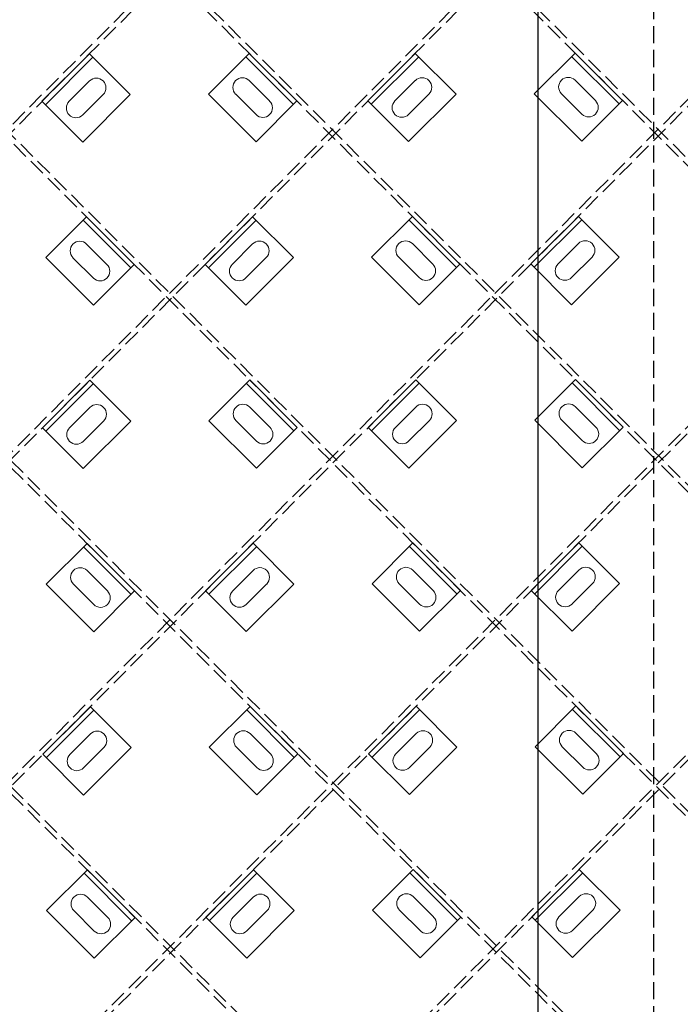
# Model space of a CAD drawing. Header units: inches. Extents: x -169 to 606, y -583 to 99.
# Tile 8 of 18: x -122 to -88, y -145 to -93. Entities that reach past the tile are written whole.
import ezdxf

# ---------------------------------------------------------------- set-up
doc = ezdxf.new("R2010")
doc.units = ezdxf.units.IN
doc.header["$LTSCALE"] = 2
doc.header["$MEASUREMENT"] = 0
doc.linetypes.add('DGN Style 3', pattern=[0.621993, 0.444281, -0.177712])
for name, color, linetype, lineweight in [('G-ANNO-DIM', 1, 'Continuous', 0), ('G-ANNO-TEXT', 7, 'Continuous', 30), ('S-FSTN-MISC', 12, 'Continuous', 13), ('S-STIF-LONG', 3, 'Continuous', 30), ('S-STIF-TRAN', 3, 'Continuous', 30)]:
    doc.layers.add(name, color=color, linetype=linetype, lineweight=lineweight)
doc.styles.add("3 4 1'-0", font='arial.ttf', dxfattribs={"height": 2})
doc.dimstyles.new("3 4 1'-0", dxfattribs={"dimtxt": 2, "dimasz": 3, "dimexe": 1, "dimexo": 1, "dimgap": 1, "dimtad": 1, "dimdec": 4, "dimzin": 15, "dimdsep": 46, "dimlunit": 4, "dimtxsty": "3 4 1'-0", "dimcen": 0.09, "dimadec": 4, "dimazin": 3, "dimtfac": 1, "dimtdec": 4, "dimtofl": 0, "dimtmove": 0, "dimatfit": 3, "dimfxl": 1, "dimfrac": 2, "dimtolj": 1, "dimtzin": 15, "dimarcsym": 0})

# ---------------------------------------------------------------- blocks, each defined once
blk = doc.blocks.new('*D1006')
at = {"layer": 'Defpoints', "color": 0, "lineweight": 13, "transparency": 16777216}
for p in [(-169.025, -70.073), (-93.261, -70.073), (-109.271, -74.363), (-169.025, -145.837)]:
    blk.add_point(p, dxfattribs=at)
at = {"layer": 'G-ANNO-DIM', "color": 0, "lineweight": -2, "transparency": 16777216}
blk.add_arc((-93.261, -70.073), 16.575, 190.3848, 214.6152, dxfattribs=at)
at = {"layer": 'G-ANNO-DIM', "color": 0, "lineweight": 13, "transparency": 16777216}
for points in [[(-110.062, -73.106), (-109.066, -73.015), (-109.835, -70.073)], [(-106.517, -79.168), (-107.286, -79.808), (-104.981, -81.793)]]:
    blk.add_solid(points, dxfattribs=at)
at = {"layer": 'G-ANNO-DIM', "color": 0, "transparency": 16777216, "insert": (-106.71, -75.644), "char_height": 2, "attachment_point": 5, "rotation": 292.5, "style": "3 4 1'-0"}
blk.add_mtext('\\A1;45°', dxfattribs=at)
blk = doc.blocks.new('*U387')
at = {"layer": 'S-FSTN-MISC', "lineweight": 0}
for p, q in [((-0.53, 1.237), (0.53, 0.177)), ((-1.237, 0.53), (-0.177, -0.53))]:
    blk.add_line(p, q, dxfattribs=at)
blk.add_arc((-0.884, 0.884), 0.5, 45, 225, dxfattribs=at)
at = {"layer": 'S-FSTN-MISC', "lineweight": 0, "extrusion": (0, 0, -1)}
blk.add_arc((-0.177, -0.177), 0.5, 135, 315, dxfattribs=at)
blk = doc.blocks.new('*U386')
at = {"layer": 'G-ANNO-DIM', "color": 3}
blk.add_line((-1.75, 1.25), (1.75, 1.25), dxfattribs=at)
at = {"layer": 'G-ANNO-DIM', "color": 3, "flags": 128}
blk.add_lwpolyline([(-1.75, 1.5), (1.75, 1.5), (1.75, -1.5), (-1.75, -1.5), (-1.75, 1.5)], close=True, dxfattribs=at)
at = {"layer": 'S-FSTN-MISC', "lineweight": 0, "rotation": 45}
blk.add_blockref('*U387', (0.5, 0), dxfattribs=at)
blk = doc.blocks.new('*U411')
at = {"layer": 'S-FSTN-MISC', "lineweight": 0}
for p, q in [((-0.53, 1.237), (0.53, 0.177)), ((-1.237, 0.53), (-0.177, -0.53))]:
    blk.add_line(p, q, dxfattribs=at)
blk.add_arc((-0.884, 0.884), 0.5, 45, 225, dxfattribs=at)
at = {"layer": 'S-FSTN-MISC', "lineweight": 0, "extrusion": (0, 0, -1)}
blk.add_arc((-0.177, -0.177), 0.5, 135, 315, dxfattribs=at)
blk = doc.blocks.new('*U410')
at = {"layer": 'G-ANNO-DIM', "color": 3}
blk.add_line((-1.75, 1.25), (1.75, 1.25), dxfattribs=at)
at = {"layer": 'G-ANNO-DIM', "color": 3, "flags": 128}
blk.add_lwpolyline([(-1.75, 1.5), (1.75, 1.5), (1.75, -1.5), (-1.75, -1.5), (-1.75, 1.5)], close=True, dxfattribs=at)
at = {"layer": 'S-FSTN-MISC', "lineweight": 0, "rotation": 45}
blk.add_blockref('*U411', (0.5, 0), dxfattribs=at)
blk = doc.blocks.new('*U413')
at = {"layer": 'S-FSTN-MISC', "lineweight": 0}
for p, q in [((-0.53, 1.237), (0.53, 0.177)), ((-1.237, 0.53), (-0.177, -0.53))]:
    blk.add_line(p, q, dxfattribs=at)
blk.add_arc((-0.884, 0.884), 0.5, 45, 225, dxfattribs=at)
at = {"layer": 'S-FSTN-MISC', "lineweight": 0, "extrusion": (0, 0, -1)}
blk.add_arc((-0.177, -0.177), 0.5, 135, 315, dxfattribs=at)
blk = doc.blocks.new('*U412')
at = {"layer": 'G-ANNO-DIM', "color": 3}
blk.add_line((-1.75, 1.25), (1.75, 1.25), dxfattribs=at)
at = {"layer": 'G-ANNO-DIM', "color": 3, "flags": 128}
blk.add_lwpolyline([(-1.75, 1.5), (1.75, 1.5), (1.75, -1.5), (-1.75, -1.5), (-1.75, 1.5)], close=True, dxfattribs=at)
at = {"layer": 'S-FSTN-MISC', "lineweight": 0, "rotation": 45}
blk.add_blockref('*U413', (0.5, 0), dxfattribs=at)
blk = doc.blocks.new('*U415')
at = {"layer": 'S-FSTN-MISC', "lineweight": 0}
for p, q in [((-0.53, 1.237), (0.53, 0.177)), ((-1.237, 0.53), (-0.177, -0.53))]:
    blk.add_line(p, q, dxfattribs=at)
blk.add_arc((-0.884, 0.884), 0.5, 45, 225, dxfattribs=at)
at = {"layer": 'S-FSTN-MISC', "lineweight": 0, "extrusion": (0, 0, -1)}
blk.add_arc((-0.177, -0.177), 0.5, 135, 315, dxfattribs=at)
blk = doc.blocks.new('*U414')
at = {"layer": 'G-ANNO-DIM', "color": 3}
blk.add_line((-1.75, 1.25), (1.75, 1.25), dxfattribs=at)
at = {"layer": 'G-ANNO-DIM', "color": 3, "flags": 128}
blk.add_lwpolyline([(-1.75, 1.5), (1.75, 1.5), (1.75, -1.5), (-1.75, -1.5), (-1.75, 1.5)], close=True, dxfattribs=at)
at = {"layer": 'S-FSTN-MISC', "lineweight": 0, "rotation": 45}
blk.add_blockref('*U415', (0.5, 0), dxfattribs=at)
blk = doc.blocks.new('*U433')
at = {"layer": 'S-FSTN-MISC', "lineweight": 0}
for p, q in [((-0.53, 1.237), (0.53, 0.177)), ((-1.237, 0.53), (-0.177, -0.53))]:
    blk.add_line(p, q, dxfattribs=at)
blk.add_arc((-0.884, 0.884), 0.5, 45, 225, dxfattribs=at)
at = {"layer": 'S-FSTN-MISC', "lineweight": 0, "extrusion": (0, 0, -1)}
blk.add_arc((-0.177, -0.177), 0.5, 135, 315, dxfattribs=at)
blk = doc.blocks.new('*U432')
at = {"layer": 'G-ANNO-DIM', "color": 3}
blk.add_line((-1.75, 1.25), (1.75, 1.25), dxfattribs=at)
at = {"layer": 'G-ANNO-DIM', "color": 3, "flags": 128}
blk.add_lwpolyline([(-1.75, 1.5), (1.75, 1.5), (1.75, -1.5), (-1.75, -1.5), (-1.75, 1.5)], close=True, dxfattribs=at)
at = {"layer": 'S-FSTN-MISC', "lineweight": 0, "rotation": 45}
blk.add_blockref('*U433', (0.5, 0), dxfattribs=at)
blk = doc.blocks.new('*U435')
at = {"layer": 'S-FSTN-MISC', "lineweight": 0}
for p, q in [((-0.53, 1.237), (0.53, 0.177)), ((-1.237, 0.53), (-0.177, -0.53))]:
    blk.add_line(p, q, dxfattribs=at)
blk.add_arc((-0.884, 0.884), 0.5, 45, 225, dxfattribs=at)
at = {"layer": 'S-FSTN-MISC', "lineweight": 0, "extrusion": (0, 0, -1)}
blk.add_arc((-0.177, -0.177), 0.5, 135, 315, dxfattribs=at)
blk = doc.blocks.new('*U434')
at = {"layer": 'G-ANNO-DIM', "color": 3}
blk.add_line((-1.75, 1.25), (1.75, 1.25), dxfattribs=at)
at = {"layer": 'G-ANNO-DIM', "color": 3, "flags": 128}
blk.add_lwpolyline([(-1.75, 1.5), (1.75, 1.5), (1.75, -1.5), (-1.75, -1.5), (-1.75, 1.5)], close=True, dxfattribs=at)
at = {"layer": 'S-FSTN-MISC', "lineweight": 0, "rotation": 45}
blk.add_blockref('*U435', (0.5, 0), dxfattribs=at)
blk = doc.blocks.new('*U437')
at = {"layer": 'S-FSTN-MISC', "lineweight": 0}
for p, q in [((-0.53, 1.237), (0.53, 0.177)), ((-1.237, 0.53), (-0.177, -0.53))]:
    blk.add_line(p, q, dxfattribs=at)
blk.add_arc((-0.884, 0.884), 0.5, 45, 225, dxfattribs=at)
at = {"layer": 'S-FSTN-MISC', "lineweight": 0, "extrusion": (0, 0, -1)}
blk.add_arc((-0.177, -0.177), 0.5, 135, 315, dxfattribs=at)
blk = doc.blocks.new('*U436')
at = {"layer": 'G-ANNO-DIM', "color": 3}
blk.add_line((-1.75, 1.25), (1.75, 1.25), dxfattribs=at)
at = {"layer": 'G-ANNO-DIM', "color": 3, "flags": 128}
blk.add_lwpolyline([(-1.75, 1.5), (1.75, 1.5), (1.75, -1.5), (-1.75, -1.5), (-1.75, 1.5)], close=True, dxfattribs=at)
at = {"layer": 'S-FSTN-MISC', "lineweight": 0, "rotation": 45}
blk.add_blockref('*U437', (0.5, 0), dxfattribs=at)
blk = doc.blocks.new('*U439')
at = {"layer": 'S-FSTN-MISC', "lineweight": 0}
for p, q in [((-0.53, 1.237), (0.53, 0.177)), ((-1.237, 0.53), (-0.177, -0.53))]:
    blk.add_line(p, q, dxfattribs=at)
blk.add_arc((-0.884, 0.884), 0.5, 45, 225, dxfattribs=at)
at = {"layer": 'S-FSTN-MISC', "lineweight": 0, "extrusion": (0, 0, -1)}
blk.add_arc((-0.177, -0.177), 0.5, 135, 315, dxfattribs=at)
blk = doc.blocks.new('*U438')
at = {"layer": 'G-ANNO-DIM', "color": 3}
blk.add_line((-1.75, 1.25), (1.75, 1.25), dxfattribs=at)
at = {"layer": 'G-ANNO-DIM', "color": 3, "flags": 128}
blk.add_lwpolyline([(-1.75, 1.5), (1.75, 1.5), (1.75, -1.5), (-1.75, -1.5), (-1.75, 1.5)], close=True, dxfattribs=at)
at = {"layer": 'S-FSTN-MISC', "lineweight": 0, "rotation": 45}
blk.add_blockref('*U439', (0.5, 0), dxfattribs=at)
blk = doc.blocks.new('*U453')
at = {"layer": 'S-FSTN-MISC', "lineweight": 0}
for p, q in [((-0.53, 1.237), (0.53, 0.177)), ((-1.237, 0.53), (-0.177, -0.53))]:
    blk.add_line(p, q, dxfattribs=at)
blk.add_arc((-0.884, 0.884), 0.5, 45, 225, dxfattribs=at)
at = {"layer": 'S-FSTN-MISC', "lineweight": 0, "extrusion": (0, 0, -1)}
blk.add_arc((-0.177, -0.177), 0.5, 135, 315, dxfattribs=at)
blk = doc.blocks.new('*U452')
at = {"layer": 'G-ANNO-DIM', "color": 3}
blk.add_line((-1.75, 1.25), (1.75, 1.25), dxfattribs=at)
at = {"layer": 'G-ANNO-DIM', "color": 3, "flags": 128}
blk.add_lwpolyline([(-1.75, 1.5), (1.75, 1.5), (1.75, -1.5), (-1.75, -1.5), (-1.75, 1.5)], close=True, dxfattribs=at)
at = {"layer": 'S-FSTN-MISC', "lineweight": 0, "rotation": 45}
blk.add_blockref('*U453', (0.5, 0), dxfattribs=at)
blk = doc.blocks.new('*U455')
at = {"layer": 'S-FSTN-MISC', "lineweight": 0}
for p, q in [((-0.53, 1.237), (0.53, 0.177)), ((-1.237, 0.53), (-0.177, -0.53))]:
    blk.add_line(p, q, dxfattribs=at)
blk.add_arc((-0.884, 0.884), 0.5, 45, 225, dxfattribs=at)
at = {"layer": 'S-FSTN-MISC', "lineweight": 0, "extrusion": (0, 0, -1)}
blk.add_arc((-0.177, -0.177), 0.5, 135, 315, dxfattribs=at)
blk = doc.blocks.new('*U454')
at = {"layer": 'G-ANNO-DIM', "color": 3}
blk.add_line((-1.75, 1.25), (1.75, 1.25), dxfattribs=at)
at = {"layer": 'G-ANNO-DIM', "color": 3, "flags": 128}
blk.add_lwpolyline([(-1.75, 1.5), (1.75, 1.5), (1.75, -1.5), (-1.75, -1.5), (-1.75, 1.5)], close=True, dxfattribs=at)
at = {"layer": 'S-FSTN-MISC', "lineweight": 0, "rotation": 45}
blk.add_blockref('*U455', (0.5, 0), dxfattribs=at)
blk = doc.blocks.new('*U457')
at = {"layer": 'S-FSTN-MISC', "lineweight": 0}
for p, q in [((-0.53, 1.237), (0.53, 0.177)), ((-1.237, 0.53), (-0.177, -0.53))]:
    blk.add_line(p, q, dxfattribs=at)
blk.add_arc((-0.884, 0.884), 0.5, 45, 225, dxfattribs=at)
at = {"layer": 'S-FSTN-MISC', "lineweight": 0, "extrusion": (0, 0, -1)}
blk.add_arc((-0.177, -0.177), 0.5, 135, 315, dxfattribs=at)
blk = doc.blocks.new('*U456')
at = {"layer": 'G-ANNO-DIM', "color": 3}
blk.add_line((-1.75, 1.25), (1.75, 1.25), dxfattribs=at)
at = {"layer": 'G-ANNO-DIM', "color": 3, "flags": 128}
blk.add_lwpolyline([(-1.75, 1.5), (1.75, 1.5), (1.75, -1.5), (-1.75, -1.5), (-1.75, 1.5)], close=True, dxfattribs=at)
at = {"layer": 'S-FSTN-MISC', "lineweight": 0, "rotation": 45}
blk.add_blockref('*U457', (0.5, 0), dxfattribs=at)
blk = doc.blocks.new('*U471')
at = {"layer": 'S-FSTN-MISC', "lineweight": 0}
for p, q in [((-0.53, 1.237), (0.53, 0.177)), ((-1.237, 0.53), (-0.177, -0.53))]:
    blk.add_line(p, q, dxfattribs=at)
blk.add_arc((-0.884, 0.884), 0.5, 45, 225, dxfattribs=at)
at = {"layer": 'S-FSTN-MISC', "lineweight": 0, "extrusion": (0, 0, -1)}
blk.add_arc((-0.177, -0.177), 0.5, 135, 315, dxfattribs=at)
blk = doc.blocks.new('*U470')
at = {"layer": 'G-ANNO-DIM', "color": 3}
blk.add_line((-1.75, 1.25), (1.75, 1.25), dxfattribs=at)
at = {"layer": 'G-ANNO-DIM', "color": 3, "flags": 128}
blk.add_lwpolyline([(-1.75, 1.5), (1.75, 1.5), (1.75, -1.5), (-1.75, -1.5), (-1.75, 1.5)], close=True, dxfattribs=at)
at = {"layer": 'S-FSTN-MISC', "lineweight": 0, "rotation": 45}
blk.add_blockref('*U471', (0.5, 0), dxfattribs=at)
blk = doc.blocks.new('*U755')
at = {"layer": 'S-FSTN-MISC', "lineweight": 0}
for p, q in [((-0.53, 1.237), (0.53, 0.177)), ((-1.237, 0.53), (-0.177, -0.53))]:
    blk.add_line(p, q, dxfattribs=at)
blk.add_arc((-0.884, 0.884), 0.5, 45, 225, dxfattribs=at)
at = {"layer": 'S-FSTN-MISC', "lineweight": 0, "extrusion": (0, 0, -1)}
blk.add_arc((-0.177, -0.177), 0.5, 135, 315, dxfattribs=at)
blk = doc.blocks.new('*U754')
at = {"layer": 'G-ANNO-DIM', "color": 3}
blk.add_line((-1.75, 1.25), (1.75, 1.25), dxfattribs=at)
at = {"layer": 'G-ANNO-DIM', "color": 3, "flags": 128}
blk.add_lwpolyline([(-1.75, 1.5), (1.75, 1.5), (1.75, -1.5), (-1.75, -1.5), (-1.75, 1.5)], close=True, dxfattribs=at)
at = {"layer": 'S-FSTN-MISC', "lineweight": 0, "rotation": 45.00000000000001}
blk.add_blockref('*U755', (0.5, 0), dxfattribs=at)
blk = doc.blocks.new('*U771')
at = {"layer": 'S-FSTN-MISC', "lineweight": 0}
for p, q in [((-0.53, 1.237), (0.53, 0.177)), ((-1.237, 0.53), (-0.177, -0.53))]:
    blk.add_line(p, q, dxfattribs=at)
blk.add_arc((-0.884, 0.884), 0.5, 45, 225, dxfattribs=at)
at = {"layer": 'S-FSTN-MISC', "lineweight": 0, "extrusion": (0, 0, -1)}
blk.add_arc((-0.177, -0.177), 0.5, 135, 315, dxfattribs=at)
blk = doc.blocks.new('*U770')
at = {"layer": 'G-ANNO-DIM', "color": 3}
blk.add_line((-1.75, 1.25), (1.75, 1.25), dxfattribs=at)
at = {"layer": 'G-ANNO-DIM', "color": 3, "flags": 128}
blk.add_lwpolyline([(-1.75, 1.5), (1.75, 1.5), (1.75, -1.5), (-1.75, -1.5), (-1.75, 1.5)], close=True, dxfattribs=at)
at = {"layer": 'S-FSTN-MISC', "lineweight": 0, "rotation": 45.00000000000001}
blk.add_blockref('*U771', (0.5, 0), dxfattribs=at)
blk = doc.blocks.new('*U773')
at = {"layer": 'S-FSTN-MISC', "lineweight": 0}
for p, q in [((-0.53, 1.237), (0.53, 0.177)), ((-1.237, 0.53), (-0.177, -0.53))]:
    blk.add_line(p, q, dxfattribs=at)
blk.add_arc((-0.884, 0.884), 0.5, 45, 225, dxfattribs=at)
at = {"layer": 'S-FSTN-MISC', "lineweight": 0, "extrusion": (0, 0, -1)}
blk.add_arc((-0.177, -0.177), 0.5, 135, 315, dxfattribs=at)
blk = doc.blocks.new('*U772')
at = {"layer": 'G-ANNO-DIM', "color": 3}
blk.add_line((-1.75, 1.25), (1.75, 1.25), dxfattribs=at)
at = {"layer": 'G-ANNO-DIM', "color": 3, "flags": 128}
blk.add_lwpolyline([(-1.75, 1.5), (1.75, 1.5), (1.75, -1.5), (-1.75, -1.5), (-1.75, 1.5)], close=True, dxfattribs=at)
at = {"layer": 'S-FSTN-MISC', "lineweight": 0, "rotation": 45.00000000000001}
blk.add_blockref('*U773', (0.5, 0), dxfattribs=at)
blk = doc.blocks.new('*U775')
at = {"layer": 'S-FSTN-MISC', "lineweight": 0}
for p, q in [((-0.53, 1.237), (0.53, 0.177)), ((-1.237, 0.53), (-0.177, -0.53))]:
    blk.add_line(p, q, dxfattribs=at)
blk.add_arc((-0.884, 0.884), 0.5, 45, 225, dxfattribs=at)
at = {"layer": 'S-FSTN-MISC', "lineweight": 0, "extrusion": (0, 0, -1)}
blk.add_arc((-0.177, -0.177), 0.5, 135, 315, dxfattribs=at)
blk = doc.blocks.new('*U774')
at = {"layer": 'G-ANNO-DIM', "color": 3}
blk.add_line((-1.75, 1.25), (1.75, 1.25), dxfattribs=at)
at = {"layer": 'G-ANNO-DIM', "color": 3, "flags": 128}
blk.add_lwpolyline([(-1.75, 1.5), (1.75, 1.5), (1.75, -1.5), (-1.75, -1.5), (-1.75, 1.5)], close=True, dxfattribs=at)
at = {"layer": 'S-FSTN-MISC', "lineweight": 0, "rotation": 45.00000000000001}
blk.add_blockref('*U775', (0.5, 0), dxfattribs=at)
blk = doc.blocks.new('*U787')
at = {"layer": 'S-FSTN-MISC', "lineweight": 0}
for p, q in [((-0.53, 1.237), (0.53, 0.177)), ((-1.237, 0.53), (-0.177, -0.53))]:
    blk.add_line(p, q, dxfattribs=at)
blk.add_arc((-0.884, 0.884), 0.5, 45, 225, dxfattribs=at)
at = {"layer": 'S-FSTN-MISC', "lineweight": 0, "extrusion": (0, 0, -1)}
blk.add_arc((-0.177, -0.177), 0.5, 135, 315, dxfattribs=at)
blk = doc.blocks.new('*U786')
at = {"layer": 'G-ANNO-DIM', "color": 3}
blk.add_line((-1.75, 1.25), (1.75, 1.25), dxfattribs=at)
at = {"layer": 'G-ANNO-DIM', "color": 3, "flags": 128}
blk.add_lwpolyline([(-1.75, 1.5), (1.75, 1.5), (1.75, -1.5), (-1.75, -1.5), (-1.75, 1.5)], close=True, dxfattribs=at)
at = {"layer": 'S-FSTN-MISC', "lineweight": 0, "rotation": 45.00000000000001}
blk.add_blockref('*U787', (0.5, 0), dxfattribs=at)
blk = doc.blocks.new('*U789')
at = {"layer": 'S-FSTN-MISC', "lineweight": 0}
for p, q in [((-0.53, 1.237), (0.53, 0.177)), ((-1.237, 0.53), (-0.177, -0.53))]:
    blk.add_line(p, q, dxfattribs=at)
blk.add_arc((-0.884, 0.884), 0.5, 45, 225, dxfattribs=at)
at = {"layer": 'S-FSTN-MISC', "lineweight": 0, "extrusion": (0, 0, -1)}
blk.add_arc((-0.177, -0.177), 0.5, 135, 315, dxfattribs=at)
blk = doc.blocks.new('*U788')
at = {"layer": 'G-ANNO-DIM', "color": 3}
blk.add_line((-1.75, 1.25), (1.75, 1.25), dxfattribs=at)
at = {"layer": 'G-ANNO-DIM', "color": 3, "flags": 128}
blk.add_lwpolyline([(-1.75, 1.5), (1.75, 1.5), (1.75, -1.5), (-1.75, -1.5), (-1.75, 1.5)], close=True, dxfattribs=at)
at = {"layer": 'S-FSTN-MISC', "lineweight": 0, "rotation": 45.00000000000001}
blk.add_blockref('*U789', (0.5, 0), dxfattribs=at)
blk = doc.blocks.new('*U791')
at = {"layer": 'S-FSTN-MISC', "lineweight": 0}
for p, q in [((-0.53, 1.237), (0.53, 0.177)), ((-1.237, 0.53), (-0.177, -0.53))]:
    blk.add_line(p, q, dxfattribs=at)
blk.add_arc((-0.884, 0.884), 0.5, 45, 225, dxfattribs=at)
at = {"layer": 'S-FSTN-MISC', "lineweight": 0, "extrusion": (0, 0, -1)}
blk.add_arc((-0.177, -0.177), 0.5, 135, 315, dxfattribs=at)
blk = doc.blocks.new('*U790')
at = {"layer": 'G-ANNO-DIM', "color": 3}
blk.add_line((-1.75, 1.25), (1.75, 1.25), dxfattribs=at)
at = {"layer": 'G-ANNO-DIM', "color": 3, "flags": 128}
blk.add_lwpolyline([(-1.75, 1.5), (1.75, 1.5), (1.75, -1.5), (-1.75, -1.5), (-1.75, 1.5)], close=True, dxfattribs=at)
at = {"layer": 'S-FSTN-MISC', "lineweight": 0, "rotation": 45.00000000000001}
blk.add_blockref('*U791', (0.5, 0), dxfattribs=at)
blk = doc.blocks.new('*U793')
at = {"layer": 'S-FSTN-MISC', "lineweight": 0}
for p, q in [((-0.53, 1.237), (0.53, 0.177)), ((-1.237, 0.53), (-0.177, -0.53))]:
    blk.add_line(p, q, dxfattribs=at)
blk.add_arc((-0.884, 0.884), 0.5, 45, 225, dxfattribs=at)
at = {"layer": 'S-FSTN-MISC', "lineweight": 0, "extrusion": (0, 0, -1)}
blk.add_arc((-0.177, -0.177), 0.5, 135, 315, dxfattribs=at)
blk = doc.blocks.new('*U792')
at = {"layer": 'G-ANNO-DIM', "color": 3}
blk.add_line((-1.75, 1.25), (1.75, 1.25), dxfattribs=at)
at = {"layer": 'G-ANNO-DIM', "color": 3, "flags": 128}
blk.add_lwpolyline([(-1.75, 1.5), (1.75, 1.5), (1.75, -1.5), (-1.75, -1.5), (-1.75, 1.5)], close=True, dxfattribs=at)
at = {"layer": 'S-FSTN-MISC', "lineweight": 0, "rotation": 45.00000000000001}
blk.add_blockref('*U793', (0.5, 0), dxfattribs=at)
blk = doc.blocks.new('*U827')
at = {"layer": 'S-FSTN-MISC', "lineweight": 0}
for p, q in [((-0.53, 1.237), (0.53, 0.177)), ((-1.237, 0.53), (-0.177, -0.53))]:
    blk.add_line(p, q, dxfattribs=at)
blk.add_arc((-0.884, 0.884), 0.5, 45, 225, dxfattribs=at)
at = {"layer": 'S-FSTN-MISC', "lineweight": 0, "extrusion": (0, 0, -1)}
blk.add_arc((-0.177, -0.177), 0.5, 135, 315, dxfattribs=at)
blk = doc.blocks.new('*U826')
at = {"layer": 'G-ANNO-DIM', "color": 3}
blk.add_line((-1.75, 1.25), (1.75, 1.25), dxfattribs=at)
at = {"layer": 'G-ANNO-DIM', "color": 3, "flags": 128}
blk.add_lwpolyline([(-1.75, 1.5), (1.75, 1.5), (1.75, -1.5), (-1.75, -1.5), (-1.75, 1.5)], close=True, dxfattribs=at)
at = {"layer": 'S-FSTN-MISC', "lineweight": 0, "rotation": 45.00000000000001}
blk.add_blockref('*U827', (0.5, 0), dxfattribs=at)
blk = doc.blocks.new('*U829')
at = {"layer": 'S-FSTN-MISC', "lineweight": 0}
for p, q in [((-0.53, 1.237), (0.53, 0.177)), ((-1.237, 0.53), (-0.177, -0.53))]:
    blk.add_line(p, q, dxfattribs=at)
blk.add_arc((-0.884, 0.884), 0.5, 45, 225, dxfattribs=at)
at = {"layer": 'S-FSTN-MISC', "lineweight": 0, "extrusion": (0, 0, -1)}
blk.add_arc((-0.177, -0.177), 0.5, 135, 315, dxfattribs=at)
blk = doc.blocks.new('*U828')
at = {"layer": 'G-ANNO-DIM', "color": 3}
blk.add_line((-1.75, 1.25), (1.75, 1.25), dxfattribs=at)
at = {"layer": 'G-ANNO-DIM', "color": 3, "flags": 128}
blk.add_lwpolyline([(-1.75, 1.5), (1.75, 1.5), (1.75, -1.5), (-1.75, -1.5), (-1.75, 1.5)], close=True, dxfattribs=at)
at = {"layer": 'S-FSTN-MISC', "lineweight": 0, "rotation": 45.00000000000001}
blk.add_blockref('*U829', (0.5, 0), dxfattribs=at)
blk = doc.blocks.new('*U831')
at = {"layer": 'S-FSTN-MISC', "lineweight": 0}
for p, q in [((-0.53, 1.237), (0.53, 0.177)), ((-1.237, 0.53), (-0.177, -0.53))]:
    blk.add_line(p, q, dxfattribs=at)
blk.add_arc((-0.884, 0.884), 0.5, 45, 225, dxfattribs=at)
at = {"layer": 'S-FSTN-MISC', "lineweight": 0, "extrusion": (0, 0, -1)}
blk.add_arc((-0.177, -0.177), 0.5, 135, 315, dxfattribs=at)
blk = doc.blocks.new('*U830')
at = {"layer": 'G-ANNO-DIM', "color": 3}
blk.add_line((-1.75, 1.25), (1.75, 1.25), dxfattribs=at)
at = {"layer": 'G-ANNO-DIM', "color": 3, "flags": 128}
blk.add_lwpolyline([(-1.75, 1.5), (1.75, 1.5), (1.75, -1.5), (-1.75, -1.5), (-1.75, 1.5)], close=True, dxfattribs=at)
at = {"layer": 'S-FSTN-MISC', "lineweight": 0, "rotation": 45.00000000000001}
blk.add_blockref('*U831', (0.5, 0), dxfattribs=at)
blk = doc.blocks.new('*U857')
at = {"layer": 'S-FSTN-MISC', "lineweight": 0}
for p, q in [((-0.53, 1.237), (0.53, 0.177)), ((-1.237, 0.53), (-0.177, -0.53))]:
    blk.add_line(p, q, dxfattribs=at)
blk.add_arc((-0.884, 0.884), 0.5, 45, 225, dxfattribs=at)
at = {"layer": 'S-FSTN-MISC', "lineweight": 0, "extrusion": (0, 0, -1)}
blk.add_arc((-0.177, -0.177), 0.5, 135, 315, dxfattribs=at)
blk = doc.blocks.new('*U856')
at = {"layer": 'G-ANNO-DIM', "color": 3}
blk.add_line((-1.75, 1.25), (1.75, 1.25), dxfattribs=at)
at = {"layer": 'G-ANNO-DIM', "color": 3, "flags": 128}
blk.add_lwpolyline([(-1.75, 1.5), (1.75, 1.5), (1.75, -1.5), (-1.75, -1.5), (-1.75, 1.5)], close=True, dxfattribs=at)
at = {"layer": 'S-FSTN-MISC', "lineweight": 0, "rotation": 45.00000000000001}
blk.add_blockref('*U857', (0.5, 0), dxfattribs=at)

msp = doc.modelspace()

# ---------------------------------------------------------------- linework, layer by layer
at = {"layer": 'G-ANNO-TEXT', "linetype": 'DGN Style 3'}
msp.add_line((-89.08508, -70.07278, 36.01993), (-89.08508, -244.56528, 36.01993), dxfattribs=at)
at = {"layer": 'G-ANNO-TEXT', "elevation": 36.01993, "flags": 128}
msp.add_lwpolyline([(-95.08508, -77.07278), (-83.08508, -77.07278), (-83.08508, -241.57278), (-95.08508, -241.57278), (-95.08508, -77.07278)], close=True, dxfattribs=at)
at = {"layer": 'S-STIF-LONG', "color": 1, "linetype": 'DGN Style 3'}
for p, q in [((-153.1388, -69.07278, 36.01993), (-15.96008, -206.25149, 36.01993)), ((-152.78525, -69.07278, 36.01993), (-15.96008, -205.89794, 36.01993)), ((-136.16824, -69.07278, 36.01993), (-15.96008, -189.28093, 36.01993)), ((-135.81468, -69.07278, 36.01993), (-15.96008, -188.92738, 36.01993)), ((-119.19767, -69.07278, 36.01993), (-15.96008, -172.31037, 36.01993)), ((-118.84412, -69.07278, 36.01993), (-15.96008, -171.95681, 36.01993)), ((-161.21008, -77.6185, 36.01993), (-15.96008, -222.8685, 36.01993)), ((-161.21008, -77.97206, 36.01993), (-15.96008, -223.22206, 36.01993)), ((-161.21008, -94.58907, 36.01993), (-15.96008, -239.83907, 36.01993)), ((-161.21008, -94.94262, 36.01993), (-15.96008, -240.19262, 36.01993))]:
    msp.add_line(p, q, dxfattribs=at)
at = {"layer": 'S-STIF-TRAN', "color": 30, "linetype": 'DGN Style 3'}
for p, q in [((-58.62878, -69.07278, 36.01993), (-161.21008, -172.19115, 36.01993)), ((-58.98142, -69.07278, 36.01993), (-161.21008, -171.83667, 36.01993)), ((-75.55521, -69.07278, 36.01993), (-161.21008, -155.17611, 36.01993)), ((-75.90784, -69.07278, 36.01993), (-161.21008, -154.82163, 36.01993)), ((-92.48164, -69.07278, 36.01993), (-161.21008, -138.16106, 36.01993)), ((-92.83427, -69.07278, 36.01993), (-161.21008, -137.80658, 36.01993)), ((-92.48164, -69.07278, 36.01993), (-161.21008, -138.16106, 36.01993)), ((-92.83427, -69.07278, 36.01993), (-161.21008, -137.80658, 36.01993)), ((-42.05499, -69.07278, 36.01993), (-159.93034, -187.56528, 36.01993)), ((-41.70236, -69.07278, 36.01993), (-159.57771, -187.56528, 36.01993)), ((-24.77593, -69.07278, 36.01993), (-152.23758, -197.20177, 36.01993)), ((-25.12857, -69.07278, 36.01993), (-152.23758, -196.84729, 36.01993))]:
    msp.add_line(p, q, dxfattribs=at)

# ---------------------------------------------------------------- block references
at = {"layer": 'S-FSTN-MISC', "lineweight": 0}
for name, p, rotation in [('*U470', (-118.59332, -97.44802, 36.01993), 45), ('*U774', (-109.93122, -97.43111, 36.01993), 315), ('*U452', (-101.64488, -97.4259, 36.01993), 45), ('*U754', (-92.98278, -97.40898, 36.01993), 315), ('*U792', (-118.39434, -105.93854, 36.01993), 315), ('*U454', (-110.10801, -105.93333, 36.01993), 45), ('*U772', (-101.44591, -105.91642, 36.01993), 315), ('*U432', (-93.15957, -105.91121, 36.01993), 45), ('*U456', (-118.57113, -114.44077, 36.01993), 45), ('*U790', (-109.90903, -114.42385, 36.01993), 315), ('*U434', (-101.6227, -114.41864, 36.01993), 45), ('*U770', (-92.9606, -114.40173, 36.01993), 315), ('*U826', (-118.37216, -122.93129, 36.01993), 315), ('*U436', (-110.08582, -122.92608, 36.01993), 45), ('*U788', (-101.42372, -122.90916, 36.01993), 315), ('*U410', (-93.13738, -122.90395, 36.01993), 45), ('*U438', (-118.54895, -131.43352, 36.01993), 45), ('*U828', (-109.88685, -131.4166, 36.01993), 315), ('*U412', (-101.60051, -131.41139, 36.01993), 45), ('*U786', (-92.93841, -131.39447, 36.01993), 315), ('*U856', (-118.34998, -139.92404, 36.01993), 315), ('*U414', (-110.06364, -139.91883, 36.01993), 45), ('*U830', (-101.40154, -139.90191, 36.01993), 315), ('*U386', (-93.1152, -139.8967, 36.01993), 45)]:
    msp.add_blockref(name, p, dxfattribs=dict(at, rotation=rotation))

# ---------------------------------------------------------------- dimensions: what is measured, and where the dimension line sits
at = {"layer": 'G-ANNO-DIM'}
dim = msp.add_angular_dim_3p(base=(-109.27072, -74.36259, 36.01993), center=(-93.26092, -70.07278, 36.01993), p1=(-169.02512, -70.07278, 36.01993), p2=(-169.02512, -145.83697, 36.01993), dimstyle="3 4 1'-0", override={"dimse1": 1, "dimse2": 1}, dxfattribs=at)
dim.commit()
dim.dimension.update_dxf_attribs({"geometry": '*D1006', "text_midpoint": (-106.71031, -75.64369, 36.01993)})

doc.saveas('drawing.dxf')
